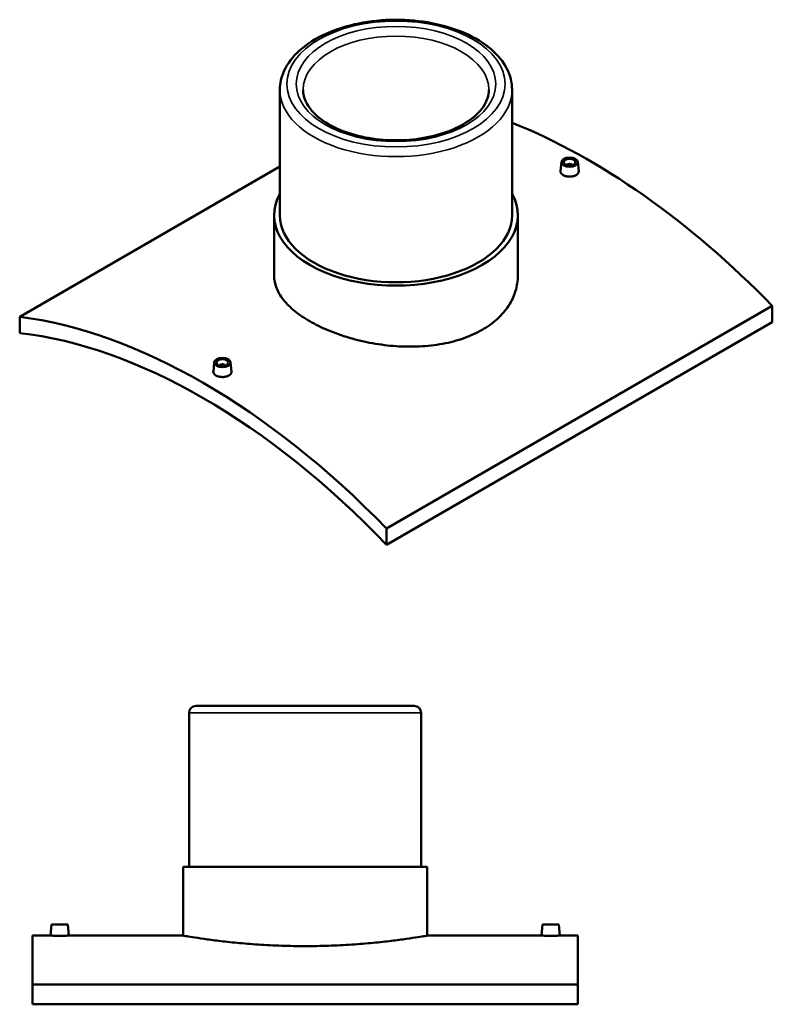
# Model space of a CAD drawing. Header units: millimetres. Extents: x -309 to 1517, y -947 to 1065.
# Tile 5 of 5: x 869 to 1517, y 205 to 1054. Entities that reach past the tile are written whole.
import ezdxf

# ---------------------------------------------------------------- set-up
doc = ezdxf.new("R2010")
doc.units = ezdxf.units.MM
doc.layers.add('Visible (ANSI)', color=7, linetype='Continuous', lineweight=50)
doc.layers.add('Visible Narrow (ANSI)', color=7, linetype='Continuous', lineweight=35)

msp = doc.modelspace()

# ---------------------------------------------------------------- linework, layer by layer
at = {"layer": 'Visible (ANSI)'}
for p, q in [((1092.75, 993.23), (1092.75, 884.96)), ((1292.75, 993.23), (1292.75, 884.96)), ((868.54, 797.49), (1092.75, 926.94)), ((1335.32, 930.89), (1334.47, 923.06)), ((1340.3, 928), (1340.3, 928.2)), ((1344.3, 928), (1344.3, 928.2)), ((1349.29, 930.89), (1350.13, 923.07)), ((1087.75, 884.96), (1087.75, 832.8)), ((1297.75, 884.96), (1297.75, 832.8)), ((1516.96, 806.88), (1184.62, 615.01)), ((1516.96, 806.88), (1516.96, 792.84)), ((868.54, 797.49), (868.54, 783.45)), ((1184.62, 600.96), (1516.96, 792.84)), ((1036.21, 758.21), (1035.37, 750.37)), ((1041.2, 755.51), (1041.2, 755.31)), ((1045.2, 755.51), (1045.2, 755.31)), ((1050.18, 758.21), (1051.02, 750.38)), ((1184.62, 600.96), (1184.62, 615.01)), ((1020.46, 462.11), (1208.46, 462.11)), ((1014.46, 456.11), (1014.46, 323.51)), ((1214.46, 456.11), (1214.46, 323.51)), ((1009.46, 323.51), (1219.46, 323.51)), ((1009.46, 323.51), (1009.46, 264.11)), ((1219.46, 323.51), (1219.46, 264.11)), ((895.96, 273.71), (895.12, 264.11)), ((895.96, 273.71), (909.96, 273.71)), ((909.96, 273.71), (910.8, 264.11)), ((1318.96, 273.71), (1318.12, 264.11)), ((1332.96, 273.71), (1318.96, 273.71)), ((1332.96, 273.71), (1333.8, 264.11)), ((879.46, 264.11), (879.46, 222.13)), ((895.12, 264.11), (879.46, 264.11)), ((1009.46, 264.11), (910.8, 264.11)), ((1318.12, 264.11), (1219.46, 264.11)), ((1349.46, 264.11), (1333.8, 264.11)), ((1349.46, 222.13), (1349.46, 264.11)), ((1349.46, 222.13), (879.46, 222.13)), ((879.46, 204.93), (879.46, 222.13)), ((1349.46, 222.13), (1349.46, 204.93)), ((879.46, 204.93), (1349.46, 204.93))]:
    msp.add_line(p, q, dxfattribs=at)
for centre, start, end in [((1020.46, 456.11), 90, 180), ((1208.46, 456.11), 0, 90)]:
    msp.add_arc(centre, 6, start, end, dxfattribs=at)
for centre, major_axis, start_param, end_param in [((1358.92, 429.44), (308, -533.47), 1.984897, 2.508698), ((1342.3, 928.2), (-2, 0), 2.963882, 6.460896), ((1192.75, 884.96), (105, 0), 2.831748, 6.59303), ((1192.75, 884.96), (-100, 0), 0, 3.141593), ((1026.58, 237.56), (-308, 533.47), 5.12649, 5.869084), ((1026.58, 237.56), (300, -519.62), 1.974493, 2.737896), ((1043.2, 755.51), (-2, 0), 2.963882, 6.460896)]:
    msp.add_ellipse(centre, major_axis=major_axis, ratio=0.57735, start_param=start_param, end_param=end_param, dxfattribs=at)
for centre, major_axis in [((1342.3, 930.64), (7, 0)), ((1342.3, 930.64), (5, 0)), ((1043.2, 757.96), (-7, 0)), ((1043.2, 757.96), (5, 0))]:
    msp.add_ellipse(centre, major_axis=major_axis, ratio=0.57735, dxfattribs=at)
for points, knots in [([(1292.75, 993.23), (1292.75, 999.41), (1291.19, 1005.57), (1285.14, 1017.42), (1280.49, 1023.06), (1268.42, 1033.42), (1260.8, 1038.07), (1243.52, 1045.69), (1233.83, 1048.64), (1213.46, 1052.56), (1202.78, 1053.54), (1181.46, 1053.46), (1170.83, 1052.4), (1150.6, 1048.35), (1141.02, 1045.34), (1123.82, 1037.59), (1116.22, 1032.84), (1103.92, 1021.95), (1099.18, 1015.81), (1093.95, 1004.06), (1092.75, 998.65), (1092.75, 993.23)], [0.785398, 0.785398, 0.785398, 0.785398, 1.072139, 1.072139, 1.377362, 1.377362, 1.704187, 1.704187, 2.034304, 2.034304, 2.362772, 2.362772, 2.69049, 2.69049, 3.019014, 3.019014, 3.349164, 3.349164, 3.675486, 3.675486, 3.926991, 3.926991, 3.926991, 3.926991]), ([(1272.75, 993.23), (1272.75, 988.27), (1271.15, 983.26), (1264.8, 974.04), (1260.53, 969.88), (1249.85, 962.58), (1243.56, 959.41), (1229.44, 954.28), (1221.6, 952.32), (1205.15, 949.86), (1196.54, 949.37), (1179.46, 949.94), (1171, 951), (1155.16, 954.53), (1147.77, 957), (1134.86, 963.01), (1129.33, 966.55), (1120.57, 974.19), (1117.37, 978.3), (1113.59, 986.02), (1112.75, 989.63), (1112.75, 993.23)], [5.497787, 5.497787, 5.497787, 5.497787, 5.876369, 5.876369, 6.199244, 6.199244, 6.506762, 6.506762, 6.815379, 6.815379, 7.126036, 7.126036, 7.437238, 7.437238, 7.747268, 7.747268, 8.055031, 8.055031, 8.364488, 8.364488, 8.63938, 8.63938, 8.63938, 8.63938]), ([(1347.85, 919.56), (1347.15, 919.16), (1346.27, 918.81), (1344.34, 918.36), (1343.29, 918.25), (1341.32, 918.26), (1340.27, 918.38), (1338.34, 918.85), (1337.45, 919.2), (1336.06, 920.01), (1335.46, 920.51), (1334.66, 921.62), (1334.46, 922.22), (1334.46, 922.88), (1334.47, 922.97), (1334.48, 923.06)], [2.363232, 2.363232, 2.363232, 2.363232, 2.658655, 2.658655, 2.954078, 2.954078, 3.249463, 3.249463, 3.544848, 3.544848, 3.840233, 3.840233, 4.135619, 4.135619, 4.18359, 4.18359, 4.18359, 4.18359]), ([(1350.13, 923.07), (1350.14, 922.97), (1350.14, 922.88), (1350.14, 922.21), (1349.95, 921.6), (1349.15, 920.48), (1348.55, 919.97), (1347.85, 919.56)], [6.450711, 6.450711, 6.450711, 6.450711, 6.4987644, 6.4987644, 6.7942303, 6.7942303, 7.0896961, 7.0896961, 7.0896961, 7.0896961]), ([(1267, 786.24), (1262.32, 783.54), (1257.05, 781.1), (1245.57, 777.02), (1239.36, 775.37), (1226.43, 772.98), (1219.69, 772.23), (1206.14, 771.6), (1199.33, 771.71), (1186.17, 772.63), (1179.36, 773.47), (1165.81, 775.9), (1159.07, 777.48), (1146.14, 781.26), (1139.93, 783.46), (1128.45, 788.28), (1123.17, 790.9), (1113.83, 796.29), (1109.45, 799.25), (1101.74, 805.51), (1098.4, 808.82), (1093.05, 815.6), (1091.03, 819.07), (1088.38, 826), (1087.75, 829.46), (1087.75, 832.8)], [0, 0, 0, 0, 1.981799, 1.981799, 3.963597, 3.963597, 5.945396, 5.945396, 7.927194, 7.927194, 9.908935, 9.908935, 11.890676, 11.890676, 13.872416, 13.872416, 15.854157, 15.854157, 17.835897, 17.835897, 19.817638, 19.817638, 21.799379, 21.799379, 23.781119, 23.781119, 23.781119, 23.781119]), ([(1297.75, 832.8), (1297.75, 828.53), (1297.12, 824.12), (1294.47, 815.4), (1292.45, 811.09), (1287.1, 802.93), (1283.76, 799.07), (1276.05, 792.07), (1271.67, 788.93), (1267, 786.24)], [55.489433, 55.489433, 55.489433, 55.489433, 57.471232, 57.471232, 59.45303, 59.45303, 61.434829, 61.434829, 63.416627, 63.416627, 63.416627, 63.416627]), ([(1048.74, 746.87), (1048.05, 746.47), (1047.16, 746.13), (1045.23, 745.67), (1044.18, 745.56), (1042.21, 745.57), (1041.16, 745.69), (1039.23, 746.16), (1038.35, 746.51), (1036.96, 747.32), (1036.35, 747.83), (1035.55, 748.93), (1035.35, 749.53), (1035.35, 750.19), (1035.36, 750.28), (1035.37, 750.37)], [0, 0, 0, 0, 0.295466, 0.295466, 0.590932, 0.590932, 0.886274, 0.886274, 1.181616, 1.181616, 1.476958, 1.476958, 1.7723, 1.7723, 1.820356, 1.820356, 1.820356, 1.820356]), ([(1051.02, 750.38), (1051.03, 750.28), (1051.04, 750.19), (1051.04, 749.52), (1050.84, 748.91), (1050.04, 747.79), (1049.44, 747.28), (1048.74, 746.87)], [4.0874808, 4.0874808, 4.0874808, 4.0874808, 4.1356185, 4.1356185, 4.4310413, 4.4310413, 4.726464, 4.726464, 4.726464, 4.726464]), ([(902.96, 264.06), (901.98, 264.06), (900.93, 264.06), (899, 264.07), (898.11, 264.08), (896.72, 264.09), (896.12, 264.1), (895.32, 264.11), (895.12, 264.11), (895.12, 264.11)], [0, 0, 0, 0, 0.295466, 0.295466, 0.590932, 0.590932, 0.886274, 0.886274, 1.181616, 1.181616, 1.181616, 1.181616]), ([(910.8, 264.11), (910.8, 264.11), (910.61, 264.11), (909.81, 264.1), (909.2, 264.09), (907.81, 264.08), (906.93, 264.07), (905, 264.06), (903.95, 264.06), (902.96, 264.06)], [3.544848, 3.544848, 3.544848, 3.544848, 3.840233, 3.840233, 4.135619, 4.135619, 4.431041, 4.431041, 4.726464, 4.726464, 4.726464, 4.726464]), ([(1114.46, 255.09), (1107.86, 255.09), (1101.03, 255.2), (1087.46, 255.66), (1080.71, 256), (1067.78, 256.85), (1061.58, 257.37), (1050.13, 258.47), (1044.87, 259.05), (1035.56, 260.18), (1031.19, 260.77), (1023.49, 261.86), (1020.15, 262.37), (1014.79, 263.22), (1012.76, 263.55), (1010.1, 264), (1009.46, 264.11), (1009.46, 264.11)], [0, 0, 0, 0, 1.981799, 1.981799, 3.963597, 3.963597, 5.945396, 5.945396, 7.927194, 7.927194, 9.908935, 9.908935, 11.890676, 11.890676, 13.872416, 13.872416, 15.854157, 15.854157, 15.854157, 15.854157]), ([(1219.46, 264.11), (1219.46, 264.11), (1218.83, 264), (1216.17, 263.55), (1214.14, 263.22), (1208.78, 262.37), (1205.44, 261.86), (1197.73, 260.77), (1193.36, 260.18), (1184.06, 259.05), (1178.8, 258.47), (1167.34, 257.37), (1161.15, 256.85), (1148.22, 256), (1141.47, 255.66), (1127.9, 255.2), (1121.07, 255.09), (1114.46, 255.09)], [47.56247, 47.56247, 47.56247, 47.56247, 49.544211, 49.544211, 51.525952, 51.525952, 53.507692, 53.507692, 55.489433, 55.489433, 57.471232, 57.471232, 59.45303, 59.45303, 61.434829, 61.434829, 63.416627, 63.416627, 63.416627, 63.416627]), ([(1325.96, 264.06), (1324.98, 264.06), (1323.93, 264.06), (1322, 264.07), (1321.12, 264.08), (1319.72, 264.09), (1319.12, 264.1), (1318.32, 264.11), (1318.12, 264.11), (1318.12, 264.11)], [2.363232, 2.363232, 2.363232, 2.363232, 2.658655, 2.658655, 2.954078, 2.954078, 3.249463, 3.249463, 3.544848, 3.544848, 3.544848, 3.544848]), ([(1333.8, 264.11), (1333.8, 264.11), (1333.61, 264.11), (1332.81, 264.1), (1332.2, 264.09), (1330.81, 264.08), (1329.93, 264.07), (1328, 264.06), (1326.95, 264.06), (1325.96, 264.06)], [5.90808, 5.90808, 5.90808, 5.90808, 6.203422, 6.203422, 6.498764, 6.498764, 6.79423, 6.79423, 7.089696, 7.089696, 7.089696, 7.089696])]:
    msp.add_open_spline(points, degree=3, knots=knots, dxfattribs=at)
at = {"layer": 'Visible Narrow (ANSI)'}
msp.add_line((1213.23, 456.11), (1015.69, 456.11), dxfattribs=at)
for major_axis in [(94, 0), (86, 0)]:
    msp.add_ellipse((1192.75, 998.13), major_axis=major_axis, ratio=0.57735, dxfattribs=at)
for major_axis, start_param, end_param in [((-80, 0), 3.141593, 6.283185), ((-100, 0), 0, 3.141593)]:
    msp.add_ellipse((1192.75, 993.23), major_axis=major_axis, ratio=0.57735, start_param=start_param, end_param=end_param, dxfattribs=at)

doc.saveas('drawing.dxf')
